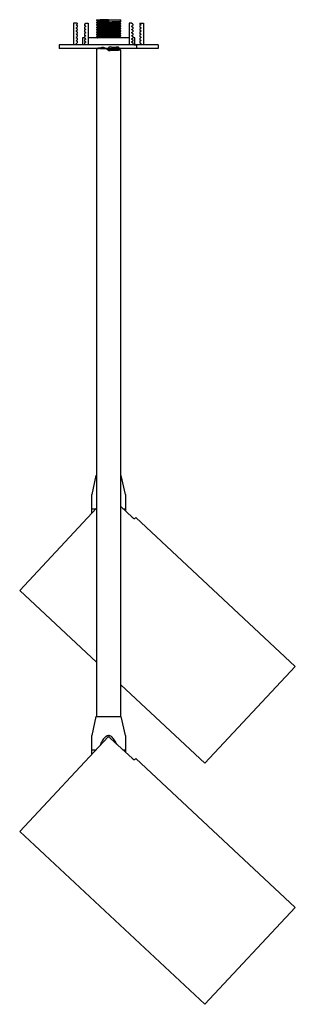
# Model space of a CAD drawing. Header units: millimetres. Extents: x 436 to 931, y 360 to 723.
# Tile 1 of 4: x 436 to 493, y 371 to 575. Entities that reach past the tile are written whole.
import ezdxf

# ---------------------------------------------------------------- set-up
doc = ezdxf.new("R2010")
doc.units = ezdxf.units.MM
doc.linetypes.add('CENTERX2', pattern=[20.32, 12.7, -2.54, 2.54, -2.54])

msp = doc.modelspace()

# ---------------------------------------------------------------- linework, layer by layer
at = {"color": 7, "linetype": 'Continuous', "lineweight": 25}
for p, q in [((447.39, 574.69), (447.39, 570.19)), ((448.14, 574.69), (447.39, 574.69)), ((447.9, 574.4), (448.14, 574.54)), ((447.9, 574.36), (448.14, 574.22)), ((447.9, 573.75), (448.14, 573.89)), ((448.14, 574.69), (448.14, 574.54)), ((448.14, 574.22), (448.14, 573.89)), ((449.64, 574.54), (449.89, 574.69)), ((449.64, 574.54), (449.64, 574.21)), ((449.88, 574.07), (449.64, 574.21)), ((449.88, 574.03), (449.64, 573.89)), ((449.64, 573.89), (449.64, 573.56)), ((449.89, 574.69), (450.39, 574.69)), ((450.39, 574.69), (450.39, 570.19)), ((452.14, 575.44), (452.14, 575.31)), ((452.14, 575.44), (454.63, 575.44)), ((452.14, 574.88), (452.14, 574.81)), ((452.14, 574.38), (452.14, 574.31)), ((452.14, 573.88), (452.14, 573.81)), ((452.41, 575.16), (452.41, 575.03)), ((452.41, 574.66), (452.41, 574.53)), ((452.41, 574.16), (452.41, 574.03)), ((452.46, 575.04), (452.43, 575.04)), ((454.63, 575.44), (454.63, 575)), ((454.63, 575.44), (457.14, 575.44)), ((456.84, 574.9), (456.82, 574.9)), ((456.84, 574.4), (456.82, 574.4)), ((456.84, 573.9), (456.82, 573.9)), ((456.87, 574.78), (456.87, 574.9)), ((456.87, 574.28), (456.87, 574.4)), ((456.87, 573.78), (456.87, 573.9)), ((457.14, 575.06), (457.14, 575.44)), ((457.14, 574.56), (457.14, 574.63)), ((457.14, 574.06), (457.14, 574.13)), ((458.89, 574.69), (458.89, 570.19)), ((459.39, 574.69), (458.89, 574.69)), ((459.64, 574.54), (459.39, 574.69)), ((459.4, 574.07), (459.64, 574.21)), ((459.4, 574.03), (459.64, 573.89)), ((459.64, 574.54), (459.64, 574.21)), ((459.64, 573.89), (459.64, 573.56)), ((461.14, 574.69), (461.14, 574.54)), ((461.14, 574.69), (461.89, 574.69)), ((461.38, 574.4), (461.14, 574.54)), ((461.38, 574.36), (461.14, 574.22)), ((461.14, 574.22), (461.14, 573.89)), ((461.38, 573.75), (461.14, 573.89)), ((461.89, 574.69), (461.89, 570.19)), ((447.9, 573.71), (448.14, 573.57)), ((447.9, 573.1), (448.14, 573.24)), ((447.9, 573.06), (448.14, 572.92)), ((447.9, 572.45), (448.14, 572.59)), ((447.9, 572.41), (448.14, 572.27)), ((447.9, 571.8), (448.14, 571.94)), ((447.9, 571.76), (448.14, 571.62)), ((448.14, 573.57), (448.14, 573.24)), ((448.14, 572.92), (448.14, 572.59)), ((448.14, 572.27), (448.14, 571.94)), ((449.88, 573.42), (449.64, 573.56)), ((449.88, 573.38), (449.64, 573.24)), ((449.64, 573.24), (449.64, 572.91)), ((449.88, 572.77), (449.64, 572.91)), ((449.88, 572.73), (449.64, 572.59)), ((449.64, 572.59), (449.64, 572.26)), ((449.88, 572.12), (449.64, 572.26)), ((449.88, 572.08), (449.64, 571.94)), ((449.64, 571.94), (449.64, 571.61)), ((452.14, 573.38), (452.14, 573.31)), ((452.14, 572.88), (452.14, 572.81)), ((452.14, 572.38), (452.14, 572.31)), ((452.14, 571.88), (452.14, 571.81)), ((452.41, 573.66), (452.41, 573.53)), ((452.41, 573.16), (452.41, 573.03)), ((452.41, 572.66), (452.41, 572.53)), ((452.41, 572.16), (452.41, 572.03)), ((452.46, 573.04), (452.43, 573.04)), ((456.84, 573.4), (456.82, 573.4)), ((456.84, 572.9), (456.82, 572.9)), ((456.84, 572.4), (456.82, 572.4)), ((456.84, 571.9), (456.82, 571.9)), ((456.87, 573.28), (456.87, 573.4)), ((456.87, 572.78), (456.87, 572.9)), ((456.87, 572.28), (456.87, 572.4)), ((456.87, 571.78), (456.87, 571.9)), ((457.14, 573.56), (457.14, 573.63)), ((457.14, 573.06), (457.14, 573.13)), ((457.14, 572.56), (457.14, 572.63)), ((457.14, 572.06), (457.14, 572.13)), ((459.4, 573.42), (459.64, 573.56)), ((459.4, 573.38), (459.64, 573.24)), ((459.4, 572.77), (459.64, 572.91)), ((459.4, 572.73), (459.64, 572.59)), ((459.4, 572.12), (459.64, 572.26)), ((459.4, 572.08), (459.64, 571.94)), ((459.64, 573.24), (459.64, 572.91)), ((459.64, 572.59), (459.64, 572.26)), ((459.64, 571.94), (459.64, 571.61)), ((461.38, 573.71), (461.14, 573.57)), ((461.14, 573.57), (461.14, 573.24)), ((461.38, 573.1), (461.14, 573.24)), ((461.38, 573.06), (461.14, 572.92)), ((461.14, 572.92), (461.14, 572.59)), ((461.38, 572.45), (461.14, 572.59)), ((461.38, 572.41), (461.14, 572.27)), ((461.14, 572.27), (461.14, 571.94)), ((461.38, 571.8), (461.14, 571.94)), ((461.38, 571.76), (461.14, 571.62)), ((444.39, 570.19), (444.39, 569.44)), ((464.89, 570.19), (444.39, 570.19)), ((447.9, 571.15), (448.14, 571.29)), ((447.9, 571.11), (448.14, 570.97)), ((447.9, 570.5), (448.14, 570.64)), ((447.9, 570.46), (448.14, 570.32)), ((448.14, 571.62), (448.14, 571.29)), ((448.14, 570.97), (448.14, 570.64)), ((448.14, 570.19), (448.14, 570.32)), ((449.19, 571.69), (449.19, 570.19)), ((449.64, 571.69), (449.19, 571.69)), ((449.88, 571.47), (449.64, 571.61)), ((449.88, 571.43), (449.64, 571.29)), ((449.64, 571.29), (449.64, 570.96)), ((449.88, 570.82), (449.64, 570.96)), ((449.88, 570.78), (449.64, 570.64)), ((449.64, 570.64), (449.64, 570.19)), ((458.8, 571.69), (450.39, 571.69)), ((458.89, 571.69), (458.8, 571.69)), ((459.4, 571.47), (459.64, 571.61)), ((459.4, 571.43), (459.64, 571.29)), ((459.4, 570.82), (459.64, 570.96)), ((459.4, 570.78), (459.64, 570.64)), ((460.09, 571.69), (459.64, 571.69)), ((459.64, 571.29), (459.64, 570.96)), ((459.64, 570.64), (459.64, 570.19)), ((460.09, 570.19), (460.09, 571.69)), ((461.14, 571.62), (461.14, 571.29)), ((461.38, 571.15), (461.14, 571.29)), ((461.38, 571.11), (461.14, 570.97)), ((461.14, 570.97), (461.14, 570.64)), ((461.38, 570.5), (461.14, 570.64)), ((461.38, 570.46), (461.14, 570.32)), ((461.14, 570.19), (461.14, 570.32)), ((464.89, 570.19), (464.89, 569.44)), ((464.89, 569.44), (444.39, 569.44)), ((452.24, 569.44), (452.14, 569.38)), ((452.14, 569.38), (452.14, 430.94)), ((454.63, 569), (454.63, 569.44)), ((454.63, 569.44), (454.63, 569.28)), ((454.63, 569.28), (454.63, 569.16)), ((454.63, 569.16), (454.63, 569)), ((456.84, 569.4), (456.82, 569.4)), ((456.86, 569.4), (456.93, 569.44)), ((456.87, 569.28), (456.87, 569.4)), ((457.14, 430.94), (457.14, 569.13)), ((452.01, 480.94), (451.14, 476.97)), ((452.01, 480.94), (452.14, 480.94)), ((457.14, 480.94), (457.26, 480.94)), ((458.14, 476.97), (457.26, 480.94)), ((452.14, 474.14), (436.2, 457.09)), ((451.14, 473.07), (451.14, 474.03)), ((459.56, 472.19), (457.14, 474.45)), ((458.14, 474.03), (458.14, 473.52)), ((460.28, 472.23), (460.01, 471.95)), ((493.34, 441.33), (460.28, 472.23)), ((436.2, 457.09), (452.14, 442.2)), ((493.34, 441.33), (474.56, 421.24)), ((457.14, 437.52), (474.56, 421.24)), ((452.01, 430.94), (451.14, 426.97)), ((452.01, 430.94), (454.64, 430.94)), ((454.64, 430.94), (457.26, 430.94)), ((458.14, 426.97), (457.26, 430.94)), ((454.52, 426.69), (436.2, 407.09)), ((459.56, 422.19), (454.99, 426.46)), ((451.14, 423.07), (451.14, 424.03)), ((458.14, 424.03), (458.14, 423.52)), ((460.28, 422.23), (460.01, 421.95)), ((493.34, 391.33), (460.28, 422.23)), ((436.2, 407.09), (474.56, 371.24)), ((493.34, 391.33), (474.56, 371.24))]:
    msp.add_line(p, q, dxfattribs=at)
at = {"color": 7, "linetype": 'CENTERX2'}
for p, q in [((460.89, 570.19), (459.89, 570.19)), ((459.89, 570.19), (460.39, 570.19)), ((460.39, 570.19), (460.39, 569.44))]:
    msp.add_line(p, q, dxfattribs=at)
at = {"color": 8, "linetype": 'Continuous', "lineweight": 25}
for p, q in [((451.14, 474.03), (452.04, 474.03)), ((457.59, 474.03), (458.14, 474.03)), ((451.14, 424.03), (452.04, 424.03)), ((457.59, 424.03), (458.14, 424.03))]:
    msp.add_line(p, q, dxfattribs=at)
at = {"color": 7, "linetype": 'Continuous', "lineweight": 25}
for centre, start, end in [((447.91, 574.38), 120, 240), ((449.87, 574.05), 300, 60), ((459.41, 574.05), 120, 240), ((461.37, 574.38), 300, 60), ((447.91, 573.73), 120, 240), ((447.91, 573.08), 120, 240), ((447.91, 572.43), 120, 240), ((447.91, 571.78), 120, 240), ((449.87, 573.4), 300, 60), ((449.87, 572.75), 300, 60), ((449.87, 572.1), 300, 60), ((459.41, 573.4), 120, 240), ((459.41, 572.75), 120, 240), ((459.41, 572.1), 120, 240), ((461.37, 573.73), 300, 60), ((461.37, 573.08), 300, 60), ((461.37, 572.43), 300, 60), ((461.37, 571.78), 300, 60), ((447.91, 571.13), 120, 240), ((447.91, 570.48), 120, 240), ((449.87, 571.45), 300, 60), ((449.87, 570.8), 300, 60), ((459.41, 571.45), 120, 240), ((459.41, 570.8), 120, 240), ((461.37, 571.13), 300, 60), ((461.37, 570.48), 300, 60)]:
    msp.add_arc(centre, 0.025, start, end, dxfattribs=at)
for points, knots in [([(454.63, 575.44), (454.31, 575.43), (453.65, 575.41), (452.81, 575.38), (452.29, 575.34), (452.07, 575.32), (452.15, 575.31), (452.16, 575.31)], [0, 0, 0, 0, 0.242092, 0.484184, 0.726277, 0.968369, 1, 1, 1, 1]), ([(457.11, 575.06), (457.08, 575.05), (457, 575.03), (456.44, 575), (455.62, 574.97), (454.63, 574.94), (453.65, 574.91), (452.81, 574.88), (452.29, 574.84), (452.07, 574.82), (452.15, 574.81), (452.16, 574.81)], [0, 0, 0, 0, 0.108668, 0.233668, 0.358668, 0.483668, 0.608668, 0.733668, 0.858668, 0.983668, 1, 1, 1, 1]), ([(457.11, 574.56), (457.08, 574.55), (457, 574.53), (456.44, 574.5), (455.62, 574.47), (454.63, 574.44), (453.65, 574.41), (452.81, 574.38), (452.29, 574.34), (452.07, 574.32), (452.15, 574.31), (452.16, 574.31)], [0, 0, 0, 0, 0.108668, 0.233668, 0.358668, 0.483668, 0.608668, 0.733668, 0.858668, 0.983668, 1, 1, 1, 1]), ([(457.11, 574.06), (457.08, 574.05), (457, 574.03), (456.44, 574), (455.62, 573.97), (454.63, 573.94), (453.65, 573.91), (452.81, 573.88), (452.29, 573.84), (452.07, 573.82), (452.15, 573.81), (452.16, 573.81)], [0, 0, 0, 0, 0.108668, 0.233668, 0.358668, 0.483668, 0.608668, 0.733668, 0.858668, 0.983668, 1, 1, 1, 1]), ([(452.14, 575.31), (452.19, 575.28), (452.28, 575.23), (452.37, 575.18), (452.41, 575.15)], [0, 0, 0, 0, 0.507211, 1, 1, 1, 1]), ([(452.41, 575.04), (452.37, 575.01), (452.28, 574.96), (452.19, 574.91), (452.14, 574.88)], [0, 0, 0, 0, 0.4999673, 1, 1, 1, 1]), ([(454.63, 575), (454.31, 574.99), (453.65, 574.97), (452.83, 574.94), (452.25, 574.91), (452.18, 574.89), (452.14, 574.88)], [0, 0, 0, 0, 0.250314, 0.500629, 0.750943, 1, 1, 1, 1]), ([(452.14, 574.81), (452.19, 574.78), (452.28, 574.73), (452.37, 574.68), (452.41, 574.65)], [0, 0, 0, 0, 0.507211, 1, 1, 1, 1]), ([(457.14, 574.63), (457.14, 574.63), (457.2, 574.61), (456.98, 574.59), (456.46, 574.56), (455.61, 574.53), (454.63, 574.5), (453.65, 574.47), (452.83, 574.44), (452.25, 574.41), (452.18, 574.39), (452.14, 574.38)], [0, 0, 0, 0, 0.0006278, 0.1256278, 0.2506278, 0.3756278, 0.5006278, 0.6256278, 0.7506278, 0.8756278, 1, 1, 1, 1]), ([(452.41, 574.54), (452.37, 574.51), (452.28, 574.46), (452.19, 574.41), (452.14, 574.38)], [0, 0, 0, 0, 0.499967, 1, 1, 1, 1]), ([(452.14, 574.31), (452.19, 574.28), (452.28, 574.23), (452.37, 574.18), (452.41, 574.15)], [0, 0, 0, 0, 0.507211, 1, 1, 1, 1]), ([(457.14, 574.13), (457.14, 574.13), (457.2, 574.11), (456.98, 574.09), (456.46, 574.06), (455.61, 574.03), (454.63, 574), (453.65, 573.97), (452.83, 573.94), (452.25, 573.91), (452.18, 573.89), (452.14, 573.88)], [0, 0, 0, 0, 0.000628, 0.125628, 0.250628, 0.375628, 0.500628, 0.625628, 0.750628, 0.875628, 1, 1, 1, 1]), ([(452.41, 574.04), (452.37, 574.01), (452.28, 573.96), (452.19, 573.91), (452.14, 573.88)], [0, 0, 0, 0, 0.499967, 1, 1, 1, 1]), ([(452.14, 573.81), (452.19, 573.78), (452.28, 573.73), (452.37, 573.68), (452.41, 573.65)], [0, 0, 0, 0, 0.507211, 1, 1, 1, 1]), ([(454.63, 575.28), (454.34, 575.27), (453.76, 575.25), (453.02, 575.22), (452.51, 575.19), (452.44, 575.17), (452.41, 575.16)], [0, 0, 0, 0, 0.250229, 0.500458, 0.750687, 1, 1, 1, 1]), ([(456.84, 574.9), (456.81, 574.89), (456.75, 574.87), (456.25, 574.84), (455.51, 574.81), (454.63, 574.78), (453.76, 574.75), (453.02, 574.72), (452.51, 574.69), (452.44, 574.67), (452.41, 574.66)], [0, 0, 0, 0, 0.1099518, 0.2371681, 0.3643844, 0.4916007, 0.618817, 0.7460333, 0.8732495, 1, 1, 1, 1]), ([(456.84, 574.4), (456.81, 574.39), (456.75, 574.37), (456.25, 574.34), (455.51, 574.31), (454.63, 574.28), (453.76, 574.25), (453.02, 574.22), (452.51, 574.19), (452.44, 574.17), (452.41, 574.16)], [0, 0, 0, 0, 0.1099518, 0.2371681, 0.3643844, 0.4916007, 0.618817, 0.7460333, 0.8732495, 1, 1, 1, 1]), ([(456.84, 573.9), (456.81, 573.89), (456.75, 573.87), (456.25, 573.84), (455.51, 573.81), (454.63, 573.78), (453.76, 573.75), (453.02, 573.72), (452.51, 573.69), (452.44, 573.67), (452.41, 573.66)], [0, 0, 0, 0, 0.1099518, 0.2371681, 0.3643844, 0.4916007, 0.618817, 0.7460333, 0.8732495, 1, 1, 1, 1]), ([(454.63, 575.16), (454.34, 575.15), (453.76, 575.13), (453.02, 575.09), (452.53, 575.06), (452.46, 575.04), (452.43, 575.04)], [0, 0, 0, 0, 0.259484, 0.518967, 0.778451, 1, 1, 1, 1]), ([(456.87, 574.78), (456.87, 574.78), (456.92, 574.77), (456.72, 574.75), (456.26, 574.72), (455.51, 574.69), (454.63, 574.66), (453.76, 574.63), (453.02, 574.59), (452.53, 574.56), (452.46, 574.54), (452.43, 574.54)], [0, 0, 0, 0, 0.00063, 0.127877, 0.255123, 0.38237, 0.509616, 0.636863, 0.764109, 0.891356, 1, 1, 1, 1]), ([(456.87, 574.28), (456.87, 574.28), (456.92, 574.27), (456.72, 574.25), (456.26, 574.22), (455.51, 574.19), (454.63, 574.16), (453.76, 574.13), (453.02, 574.09), (452.53, 574.06), (452.46, 574.04), (452.43, 574.04)], [0, 0, 0, 0, 0.00063, 0.127877, 0.255123, 0.38237, 0.509616, 0.636863, 0.764109, 0.891356, 1, 1, 1, 1]), ([(456.86, 574.9), (456.91, 574.93), (457, 574.98), (457.09, 575.03), (457.14, 575.06)], [0, 0, 0, 0, 0.499967, 1, 1, 1, 1]), ([(456.86, 574.4), (456.91, 574.43), (457, 574.48), (457.09, 574.53), (457.14, 574.56)], [0, 0, 0, 0, 0.499967, 1, 1, 1, 1]), ([(456.86, 573.9), (456.91, 573.93), (457, 573.98), (457.09, 574.03), (457.14, 574.06)], [0, 0, 0, 0, 0.499967, 1, 1, 1, 1]), ([(457.14, 574.63), (457.09, 574.66), (457, 574.71), (456.91, 574.76), (456.87, 574.78)], [0, 0, 0, 0, 0.507219, 1, 1, 1, 1]), ([(457.14, 574.13), (457.09, 574.16), (457, 574.21), (456.91, 574.26), (456.87, 574.28)], [0, 0, 0, 0, 0.507219, 1, 1, 1, 1]), ([(457.11, 573.56), (457.08, 573.55), (457, 573.53), (456.44, 573.5), (455.62, 573.47), (454.63, 573.44), (453.65, 573.41), (452.81, 573.38), (452.29, 573.34), (452.07, 573.32), (452.15, 573.31), (452.16, 573.31)], [0, 0, 0, 0, 0.108668, 0.233668, 0.358668, 0.483668, 0.608668, 0.733668, 0.858668, 0.983668, 1, 1, 1, 1]), ([(457.11, 573.06), (457.08, 573.05), (457, 573.03), (456.44, 573), (455.62, 572.97), (454.63, 572.94), (453.65, 572.91), (452.81, 572.88), (452.29, 572.84), (452.07, 572.82), (452.15, 572.81), (452.16, 572.81)], [0, 0, 0, 0, 0.108668, 0.233668, 0.358668, 0.483668, 0.608668, 0.733668, 0.858668, 0.983668, 1, 1, 1, 1]), ([(457.11, 572.56), (457.08, 572.55), (457, 572.53), (456.44, 572.5), (455.62, 572.47), (454.63, 572.44), (453.65, 572.41), (452.81, 572.38), (452.29, 572.34), (452.07, 572.32), (452.15, 572.31), (452.16, 572.31)], [0, 0, 0, 0, 0.108668, 0.233668, 0.358668, 0.483668, 0.608668, 0.733668, 0.858668, 0.983668, 1, 1, 1, 1]), ([(457.11, 572.06), (457.08, 572.05), (457, 572.03), (456.44, 572), (455.62, 571.97), (454.63, 571.94), (453.65, 571.91), (452.81, 571.88), (452.29, 571.84), (452.07, 571.82), (452.15, 571.81), (452.16, 571.81)], [0, 0, 0, 0, 0.108668, 0.233668, 0.358668, 0.483668, 0.608668, 0.733668, 0.858668, 0.983668, 1, 1, 1, 1]), ([(457.14, 573.63), (457.14, 573.63), (457.2, 573.61), (456.98, 573.59), (456.46, 573.56), (455.61, 573.53), (454.63, 573.5), (453.65, 573.47), (452.83, 573.44), (452.25, 573.41), (452.18, 573.39), (452.14, 573.38)], [0, 0, 0, 0, 0.000628, 0.125628, 0.250628, 0.375628, 0.500628, 0.625628, 0.750628, 0.875628, 1, 1, 1, 1]), ([(452.41, 573.54), (452.37, 573.51), (452.28, 573.46), (452.19, 573.41), (452.14, 573.38)], [0, 0, 0, 0, 0.499967, 1, 1, 1, 1]), ([(452.14, 573.31), (452.19, 573.28), (452.28, 573.23), (452.37, 573.18), (452.41, 573.15)], [0, 0, 0, 0, 0.507211, 1, 1, 1, 1]), ([(457.14, 573.13), (457.14, 573.13), (457.2, 573.11), (456.98, 573.09), (456.46, 573.06), (455.61, 573.03), (454.63, 573), (453.65, 572.97), (452.83, 572.94), (452.25, 572.91), (452.18, 572.89), (452.14, 572.88)], [0, 0, 0, 0, 0.0006278, 0.1256278, 0.2506278, 0.3756278, 0.5006278, 0.6256278, 0.7506278, 0.8756278, 1, 1, 1, 1]), ([(452.41, 573.04), (452.37, 573.01), (452.28, 572.96), (452.19, 572.91), (452.14, 572.88)], [0, 0, 0, 0, 0.499967, 1, 1, 1, 1]), ([(452.14, 572.81), (452.19, 572.78), (452.28, 572.73), (452.37, 572.68), (452.41, 572.65)], [0, 0, 0, 0, 0.507211, 1, 1, 1, 1]), ([(457.14, 572.63), (457.14, 572.63), (457.2, 572.61), (456.98, 572.59), (456.46, 572.56), (455.61, 572.53), (454.63, 572.5), (453.65, 572.47), (452.83, 572.44), (452.25, 572.41), (452.18, 572.39), (452.14, 572.38)], [0, 0, 0, 0, 0.000628, 0.125628, 0.250628, 0.375628, 0.500628, 0.625628, 0.750628, 0.875628, 1, 1, 1, 1]), ([(452.41, 572.54), (452.37, 572.51), (452.28, 572.46), (452.19, 572.41), (452.14, 572.38)], [0, 0, 0, 0, 0.499967, 1, 1, 1, 1]), ([(452.14, 572.31), (452.19, 572.28), (452.28, 572.23), (452.37, 572.18), (452.41, 572.15)], [0, 0, 0, 0, 0.507211, 1, 1, 1, 1]), ([(457.14, 572.13), (457.14, 572.13), (457.2, 572.11), (456.98, 572.09), (456.46, 572.06), (455.61, 572.03), (454.63, 572), (453.65, 571.97), (452.83, 571.94), (452.25, 571.91), (452.18, 571.89), (452.14, 571.88)], [0, 0, 0, 0, 0.000628, 0.125628, 0.250628, 0.375628, 0.500628, 0.625628, 0.750628, 0.875628, 1, 1, 1, 1]), ([(452.41, 572.04), (452.37, 572.01), (452.28, 571.96), (452.19, 571.91), (452.14, 571.88)], [0, 0, 0, 0, 0.499967, 1, 1, 1, 1]), ([(452.14, 571.81), (452.19, 571.78), (452.28, 571.73), (452.37, 571.68), (452.41, 571.65)], [0, 0, 0, 0, 0.507211, 1, 1, 1, 1]), ([(456.84, 573.4), (456.81, 573.39), (456.75, 573.37), (456.25, 573.34), (455.51, 573.31), (454.63, 573.28), (453.76, 573.25), (453.02, 573.22), (452.51, 573.19), (452.44, 573.17), (452.41, 573.16)], [0, 0, 0, 0, 0.1099518, 0.2371681, 0.3643844, 0.4916007, 0.618817, 0.7460333, 0.8732495, 1, 1, 1, 1]), ([(456.84, 572.9), (456.81, 572.89), (456.75, 572.87), (456.25, 572.84), (455.51, 572.81), (454.63, 572.78), (453.76, 572.75), (453.02, 572.72), (452.51, 572.69), (452.44, 572.67), (452.41, 572.66)], [0, 0, 0, 0, 0.1099518, 0.2371681, 0.3643844, 0.4916007, 0.618817, 0.7460333, 0.8732495, 1, 1, 1, 1]), ([(456.84, 572.4), (456.81, 572.39), (456.75, 572.37), (456.25, 572.34), (455.51, 572.31), (454.63, 572.28), (453.76, 572.25), (453.02, 572.22), (452.51, 572.19), (452.44, 572.17), (452.41, 572.16)], [0, 0, 0, 0, 0.1099518, 0.2371681, 0.3643844, 0.4916007, 0.618817, 0.7460333, 0.8732495, 1, 1, 1, 1]), ([(456.87, 573.78), (456.87, 573.78), (456.92, 573.77), (456.72, 573.75), (456.26, 573.72), (455.51, 573.69), (454.63, 573.66), (453.76, 573.63), (453.02, 573.59), (452.53, 573.56), (452.46, 573.54), (452.43, 573.54)], [0, 0, 0, 0, 0.00063, 0.127877, 0.255123, 0.38237, 0.509616, 0.636863, 0.764109, 0.891356, 1, 1, 1, 1]), ([(456.87, 573.28), (456.87, 573.28), (456.92, 573.27), (456.72, 573.25), (456.26, 573.22), (455.51, 573.19), (454.63, 573.16), (453.76, 573.13), (453.02, 573.09), (452.53, 573.06), (452.46, 573.04), (452.43, 573.04)], [0, 0, 0, 0, 0.00063, 0.127877, 0.255123, 0.38237, 0.509616, 0.636863, 0.764109, 0.891356, 1, 1, 1, 1]), ([(456.87, 572.78), (456.87, 572.78), (456.92, 572.77), (456.72, 572.75), (456.26, 572.72), (455.51, 572.69), (454.63, 572.66), (453.76, 572.63), (453.02, 572.59), (452.53, 572.56), (452.46, 572.54), (452.43, 572.54)], [0, 0, 0, 0, 0.00063, 0.127877, 0.255123, 0.38237, 0.509616, 0.636863, 0.764109, 0.891356, 1, 1, 1, 1]), ([(456.87, 572.28), (456.87, 572.28), (456.92, 572.27), (456.72, 572.25), (456.26, 572.22), (455.51, 572.19), (454.63, 572.16), (453.76, 572.13), (453.02, 572.09), (452.53, 572.06), (452.46, 572.04), (452.43, 572.04)], [0, 0, 0, 0, 0.00063, 0.127877, 0.255123, 0.38237, 0.509616, 0.636863, 0.764109, 0.891356, 1, 1, 1, 1]), ([(456.84, 571.9), (456.81, 571.89), (456.75, 571.87), (456.25, 571.84), (455.51, 571.81), (454.63, 571.78), (453.76, 571.75), (453, 571.72), (452.72, 571.7), (452.58, 571.69)], [0, 0, 0, 0, 0.125911, 0.271593, 0.417274, 0.562956, 0.708637, 0.854319, 1, 1, 1, 1]), ([(456.86, 573.4), (456.91, 573.43), (457, 573.48), (457.09, 573.53), (457.14, 573.56)], [0, 0, 0, 0, 0.499967, 1, 1, 1, 1]), ([(456.86, 572.9), (456.91, 572.93), (457, 572.98), (457.09, 573.03), (457.14, 573.06)], [0, 0, 0, 0, 0.499967, 1, 1, 1, 1]), ([(456.86, 572.4), (456.91, 572.43), (457, 572.48), (457.09, 572.53), (457.14, 572.56)], [0, 0, 0, 0, 0.4999674, 1, 1, 1, 1]), ([(456.86, 571.9), (456.91, 571.93), (457, 571.98), (457.09, 572.03), (457.14, 572.06)], [0, 0, 0, 0, 0.499967, 1, 1, 1, 1]), ([(457.14, 573.63), (457.09, 573.66), (457, 573.71), (456.91, 573.76), (456.87, 573.78)], [0, 0, 0, 0, 0.507219, 1, 1, 1, 1]), ([(457.14, 573.13), (457.09, 573.16), (457, 573.21), (456.91, 573.26), (456.87, 573.28)], [0, 0, 0, 0, 0.507219, 1, 1, 1, 1]), ([(457.14, 572.63), (457.09, 572.66), (457, 572.71), (456.91, 572.76), (456.87, 572.78)], [0, 0, 0, 0, 0.507219, 1, 1, 1, 1]), ([(457.14, 572.13), (457.09, 572.16), (457, 572.21), (456.91, 572.26), (456.87, 572.28)], [0, 0, 0, 0, 0.507219, 1, 1, 1, 1]), ([(457.03, 571.69), (457.02, 571.69), (456.97, 571.73), (456.91, 571.76), (456.87, 571.78)], [0, 0, 0, 0, 0.208133, 1, 1, 1, 1]), ([(456.87, 569.28), (456.84, 569.48), (456.8, 569.86), (456.22, 569.72), (455.61, 569.59), (454.46, 569.98), (454.81, 568.72), (453.73, 569.9), (453.03, 569.52), (452.52, 569.58), (452.35, 569.53), (452.53, 569.5), (453.02, 569.47), (453.77, 569.44), (454.64, 569.41), (455.52, 569.38), (456.26, 569.34), (456.75, 569.31), (456.93, 569.28), (456.75, 569.25), (456.25, 569.22), (455.51, 569.19), (454.93, 569.17), (454.63, 569.16)], [0, 0, 0, 0, 0.0546394, 0.1026037, 0.150568, 0.1985323, 0.2260848, 0.2805351, 0.3284994, 0.3764637, 0.424428, 0.4723924, 0.5203567, 0.568321, 0.6162854, 0.6642497, 0.712214, 0.7601784, 0.8081427, 0.856107, 0.9040713, 0.9520357, 1, 1, 1, 1]), ([(452.87, 569.44), (452.66, 569.43), (452.24, 569.41), (452.17, 569.39), (452.14, 569.38)], [0, 0, 0, 0, 0.5012587, 1, 1, 1, 1]), ([(456.84, 569.4), (456.81, 569.39), (456.75, 569.37), (456.25, 569.34), (455.51, 569.31), (454.93, 569.29), (454.63, 569.28)], [0, 0, 0, 0, 0.223661, 0.482441, 0.74122, 1, 1, 1, 1]), ([(457.14, 569.13), (457.14, 569.13), (457.2, 569.11), (456.98, 569.09), (456.46, 569.06), (455.61, 569.03), (454.96, 569.01), (454.63, 569)], [0, 0, 0, 0, 0.001254, 0.25094, 0.500627, 0.750313, 1, 1, 1, 1]), ([(457.14, 569.13), (457.09, 569.16), (457, 569.21), (456.91, 569.26), (456.87, 569.28)], [0, 0, 0, 0, 0.507219, 1, 1, 1, 1]), ([(451.14, 474.03), (451.14, 474.33), (451.14, 474.92), (451.14, 475.79), (451.14, 476.44), (451.14, 476.82), (451.14, 476.94), (451.14, 476.98), (451.14, 476.97), (451.14, 476.97)], [0, 0, 0, 0, 0.250932, 0.504472, 0.76181, 0.865928, 0.951448, 0.999541, 1, 1, 1, 1]), ([(458.14, 476.97), (458.14, 476.97), (458.14, 476.98), (458.14, 476.91), (458.14, 476.57), (458.14, 475.6), (458.14, 474.66), (458.14, 474.03)], [0, 0, 0, 0, 0.000467, 0.085236, 0.194154, 0.466121, 1, 1, 1, 1]), ([(460.01, 471.95), (460, 471.94), (459.97, 471.93), (459.88, 471.96), (459.76, 472.03), (459.65, 472.11), (459.58, 472.17), (459.56, 472.19)], [0, 0, 0, 0, 0.223363, 0.446786, 0.66793, 0.882137, 1, 1, 1, 1]), ([(451.14, 424.03), (451.14, 424.33), (451.14, 424.92), (451.14, 425.79), (451.14, 426.44), (451.14, 426.82), (451.14, 426.94), (451.14, 426.98), (451.14, 426.97), (451.14, 426.97)], [0, 0, 0, 0, 0.250932, 0.504472, 0.76181, 0.865928, 0.951448, 0.999541, 1, 1, 1, 1]), ([(456.32, 425.22), (456.2, 425.45), (455.94, 425.95), (455.52, 426.52), (455.09, 426.86), (454.83, 426.96), (454.57, 426.98), (454.28, 426.91), (453.78, 426.57), (453.26, 425.87), (452.97, 425.21), (452.82, 424.87)], [0, 0, 0, 0, 0.1436759, 0.3157796, 0.3847338, 0.4411488, 0.4670261, 0.5267509, 0.6034896, 0.7951067, 1, 1, 1, 1]), ([(458.14, 426.97), (458.14, 426.97), (458.14, 426.98), (458.14, 426.91), (458.14, 426.57), (458.14, 425.6), (458.14, 424.66), (458.14, 424.03)], [0, 0, 0, 0, 0.000467, 0.085236, 0.194154, 0.466121, 1, 1, 1, 1]), ([(454.99, 426.46), (454.95, 426.5), (454.87, 426.57), (454.75, 426.65), (454.64, 426.7), (454.56, 426.72), (454.54, 426.7), (454.52, 426.69)], [0, 0, 0, 0, 0.203682, 0.407256, 0.613897, 0.828073, 1, 1, 1, 1]), ([(460.01, 421.95), (460, 421.94), (459.97, 421.93), (459.88, 421.96), (459.76, 422.03), (459.65, 422.11), (459.58, 422.17), (459.56, 422.19)], [0, 0, 0, 0, 0.223363, 0.446786, 0.66793, 0.882137, 1, 1, 1, 1])]:
    msp.add_open_spline(points, degree=3, knots=knots, dxfattribs=at)

doc.saveas('drawing.dxf')
